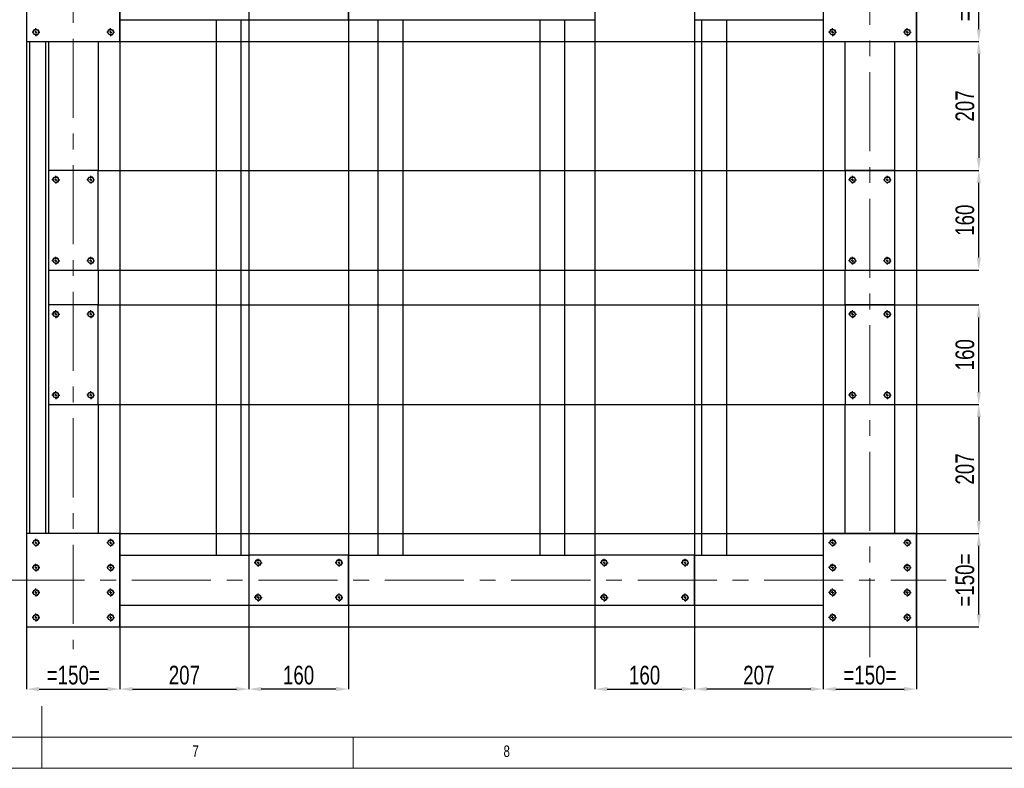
# Model space of a CAD drawing. Header units: millimetres. Extents: x 5 to 589, y 5 to 415.
# Tile 6 of 15: x 293 to 452, y 5 to 125. Entities that reach past the tile are written whole.
import ezdxf

# ---------------------------------------------------------------- set-up
doc = ezdxf.new("R2010")
doc.units = ezdxf.units.MM
doc.header["$PDSIZE"] = -1
doc.linetypes.add('CENTERX2', pattern=[20.32, 12.7, -2.54, 2.54, -2.54])
for name, color, linetype in [('COTES', 1, 'Continuous'), ('NOTES', 6, 'Continuous'), ('TRAIT-FINS', 9, 'Continuous'), ('TRAIT-MIXTES', 3, 'CENTERX2')]:
    doc.layers.add(name, color=color, linetype=linetype)
doc.layers.add('TRAIT-FORT', color=4, linetype='Continuous', lineweight=25)
doc.styles.add('SLDTEXTSTYLE0', font='TXT', dxfattribs={"width": 0.75})
doc.dimstyles.new('SLDDIMSTYLE0', dxfattribs={"dimtxt": 3, "dimasz": 2, "dimexe": 0, "dimexo": 0.0625, "dimgap": 0.75, "dimtad": 1, "dimlfac": 10, "dimrnd": 1e-09, "dimzin": 12, "dimdsep": 46, "dimtxsty": 'SLDTEXTSTYLE0', "dimsah": 1, "dimcen": 0.09, "dimadec": 0, "dimazin": 3, "dimtfac": 1, "dimtofl": 0, "dimtmove": 0, "dimatfit": 3, "dimfxl": 1, "dimfrac": 2, "dimtolj": 1, "dimtzin": 12, "dimarcsym": 0})

# ---------------------------------------------------------------- blocks, each defined once
blk = doc.blocks.new('_D_46')
at = {"layer": 'COTES', "color": 0, "lineweight": -2, "transparency": 16777216}
for p, q in [((309.6, 136.72), (447.54, 136.72)), ((447.54, 123.72), (447.54, 134.72)), ((309.6, 121.72), (447.54, 121.72))]:
    blk.add_line(p, q, dxfattribs=at)
at = {"layer": 'COTES', "color": 0, "transparency": 16777216}
for points in [[(447.2, 134.72), (447.87, 134.72), (447.54, 136.72)], [(447.2, 123.72), (447.87, 123.72), (447.54, 121.72)]]:
    blk.add_solid(points, dxfattribs=at)
at = {"layer": 'Defpoints', "color": 0, "transparency": 16777216}
for p in [(309.54, 136.72), (447.54, 136.72), (309.54, 121.72)]:
    blk.add_point(p, dxfattribs=at)
at = {"layer": 'COTES', "color": 0, "transparency": 16777216, "insert": (443.79, 129.22), "char_height": 3, "attachment_point": 2, "rotation": 90, "style": 'SLDTEXTSTYLE0'}
blk.add_mtext('\\A1;=150=', dxfattribs=at)
blk = doc.blocks.new('_D_47')
at = {"layer": 'COTES', "color": 0, "lineweight": -2, "transparency": 16777216}
for p, q in [((306.1, 101.02), (447.54, 101.02)), ((447.54, 87.02), (447.54, 99.02)), ((306.1, 85.02), (447.54, 85.02))]:
    blk.add_line(p, q, dxfattribs=at)
at = {"layer": 'COTES', "color": 0, "transparency": 16777216}
for points in [[(447.2, 99.02), (447.87, 99.02), (447.54, 101.02)], [(447.2, 87.02), (447.87, 87.02), (447.54, 85.02)]]:
    blk.add_solid(points, dxfattribs=at)
at = {"layer": 'Defpoints', "color": 0, "transparency": 16777216}
for p in [(306.04, 101.02), (447.54, 101.02), (306.04, 85.02)]:
    blk.add_point(p, dxfattribs=at)
at = {"layer": 'COTES', "color": 0, "transparency": 16777216, "insert": (443.79, 93.02), "char_height": 3, "attachment_point": 2, "rotation": 90, "style": 'SLDTEXTSTYLE0'}
blk.add_mtext('\\A1;160', dxfattribs=at)
blk = doc.blocks.new('_D_48')
at = {"layer": 'COTES', "color": 0, "lineweight": -2, "transparency": 16777216}
for p, q in [((306.1, 79.42), (447.54, 79.42)), ((447.54, 65.42), (447.54, 77.42)), ((306.1, 63.42), (447.54, 63.42))]:
    blk.add_line(p, q, dxfattribs=at)
at = {"layer": 'COTES', "color": 0, "transparency": 16777216}
for points in [[(447.2, 77.42), (447.87, 77.42), (447.54, 79.42)], [(447.2, 65.42), (447.87, 65.42), (447.54, 63.42)]]:
    blk.add_solid(points, dxfattribs=at)
at = {"layer": 'Defpoints', "color": 0, "transparency": 16777216}
for p in [(306.04, 79.42), (447.54, 79.42), (306.04, 63.42)]:
    blk.add_point(p, dxfattribs=at)
at = {"layer": 'COTES', "color": 0, "transparency": 16777216, "insert": (443.79, 71.42), "char_height": 3, "attachment_point": 2, "rotation": 90, "style": 'SLDTEXTSTYLE0'}
blk.add_mtext('\\A1;160', dxfattribs=at)
blk = doc.blocks.new('_D_49')
at = {"layer": 'COTES', "color": 0, "lineweight": -2, "transparency": 16777216}
for p, q in [((309.6, 42.72), (447.54, 42.72)), ((447.54, 29.72), (447.54, 40.72)), ((309.6, 27.72), (447.54, 27.72))]:
    blk.add_line(p, q, dxfattribs=at)
at = {"layer": 'COTES', "color": 0, "transparency": 16777216}
for points in [[(447.2, 40.72), (447.87, 40.72), (447.54, 42.72)], [(447.2, 29.72), (447.87, 29.72), (447.54, 27.72)]]:
    blk.add_solid(points, dxfattribs=at)
at = {"layer": 'Defpoints', "color": 0, "transparency": 16777216}
for p in [(309.54, 42.72), (447.54, 42.72), (309.54, 27.72)]:
    blk.add_point(p, dxfattribs=at)
at = {"layer": 'COTES', "color": 0, "transparency": 16777216, "insert": (443.79, 35.22), "char_height": 3, "attachment_point": 2, "rotation": 90, "style": 'SLDTEXTSTYLE0'}
blk.add_mtext('\\A1;=150=', dxfattribs=at)
blk = doc.blocks.new('_D_50')
at = {"layer": 'COTES', "color": 0, "lineweight": -2, "transparency": 16777216}
for p, q in [((434.1, 63.42), (447.54, 63.42)), ((447.54, 61.42), (447.54, 44.72)), ((437.6, 42.72), (447.54, 42.72))]:
    blk.add_line(p, q, dxfattribs=at)
at = {"layer": 'COTES', "color": 0, "transparency": 16777216}
for points in [[(447.2, 61.42), (447.87, 61.42), (447.54, 63.42)], [(447.2, 44.72), (447.87, 44.72), (447.54, 42.72)]]:
    blk.add_solid(points, dxfattribs=at)
at = {"layer": 'Defpoints', "color": 0, "transparency": 16777216}
for p in [(434.04, 63.42), (437.54, 42.72), (447.54, 42.72)]:
    blk.add_point(p, dxfattribs=at)
at = {"layer": 'COTES', "color": 0, "transparency": 16777216, "insert": (443.79, 53.07), "char_height": 3, "attachment_point": 2, "rotation": 90, "style": 'SLDTEXTSTYLE0'}
blk.add_mtext('\\A1;207', dxfattribs=at)
blk = doc.blocks.new('_D_51')
at = {"layer": 'COTES', "color": 0, "lineweight": -2, "transparency": 16777216}
for p, q in [((437.6, 121.72), (447.54, 121.72)), ((447.54, 119.72), (447.54, 103.02)), ((434.1, 101.02), (447.54, 101.02))]:
    blk.add_line(p, q, dxfattribs=at)
at = {"layer": 'COTES', "color": 0, "transparency": 16777216}
for points in [[(447.2, 119.72), (447.87, 119.72), (447.54, 121.72)], [(447.2, 103.02), (447.87, 103.02), (447.54, 101.02)]]:
    blk.add_solid(points, dxfattribs=at)
at = {"layer": 'Defpoints', "color": 0, "transparency": 16777216}
for p in [(437.54, 121.72), (434.04, 101.02), (447.54, 101.02)]:
    blk.add_point(p, dxfattribs=at)
at = {"layer": 'COTES', "color": 0, "transparency": 16777216, "insert": (443.79, 111.37), "char_height": 3, "attachment_point": 2, "rotation": 90, "style": 'SLDTEXTSTYLE0'}
blk.add_mtext('\\A1;207', dxfattribs=at)
blk = doc.blocks.new('_D_52')
at = {"layer": 'COTES', "color": 0, "lineweight": -2, "transparency": 16777216}
for p, q in [((330.24, 237.16), (330.24, 17.72)), ((346.24, 237.16), (346.24, 17.72)), ((344.24, 17.72), (332.24, 17.72))]:
    blk.add_line(p, q, dxfattribs=at)
at = {"layer": 'COTES', "color": 0, "transparency": 16777216}
for points in [[(332.24, 18.06), (332.24, 17.39), (330.24, 17.72)], [(344.24, 18.06), (344.24, 17.39), (346.24, 17.72)]]:
    blk.add_solid(points, dxfattribs=at)
at = {"layer": 'Defpoints', "color": 0, "transparency": 16777216}
for p in [(330.24, 237.22), (346.24, 237.22), (330.24, 17.72)]:
    blk.add_point(p, dxfattribs=at)
at = {"layer": 'COTES', "color": 0, "transparency": 16777216, "insert": (338.24, 21.47), "char_height": 3, "attachment_point": 2, "style": 'SLDTEXTSTYLE0'}
blk.add_mtext('\\A1;160', dxfattribs=at)
blk = doc.blocks.new('_D_53')
at = {"layer": 'COTES', "color": 0, "lineweight": -2, "transparency": 16777216}
for p, q in [((385.84, 229.16), (385.84, 17.72)), ((401.84, 229.16), (401.84, 17.72)), ((387.84, 17.72), (399.84, 17.72))]:
    blk.add_line(p, q, dxfattribs=at)
at = {"layer": 'COTES', "color": 0, "transparency": 16777216}
for points in [[(387.84, 18.06), (387.84, 17.39), (385.84, 17.72)], [(399.84, 18.06), (399.84, 17.39), (401.84, 17.72)]]:
    blk.add_solid(points, dxfattribs=at)
at = {"layer": 'Defpoints', "color": 0, "transparency": 16777216}
for p in [(385.84, 229.22), (401.84, 229.22), (401.84, 17.72)]:
    blk.add_point(p, dxfattribs=at)
at = {"layer": 'COTES', "color": 0, "transparency": 16777216, "insert": (393.84, 21.47), "char_height": 3, "attachment_point": 2, "style": 'SLDTEXTSTYLE0'}
blk.add_mtext('\\A1;160', dxfattribs=at)
blk = doc.blocks.new('_D_54')
at = {"layer": 'COTES', "color": 0, "lineweight": -2, "transparency": 16777216}
for p, q in [((294.54, 225.66), (294.54, 17.72)), ((309.54, 225.66), (309.54, 17.72)), ((296.54, 17.72), (307.54, 17.72))]:
    blk.add_line(p, q, dxfattribs=at)
at = {"layer": 'COTES', "color": 0, "transparency": 16777216}
for points in [[(296.54, 18.06), (296.54, 17.39), (294.54, 17.72)], [(307.54, 18.06), (307.54, 17.39), (309.54, 17.72)]]:
    blk.add_solid(points, dxfattribs=at)
at = {"layer": 'Defpoints', "color": 0, "transparency": 16777216}
for p in [(294.54, 225.72), (309.54, 225.72), (309.54, 17.72)]:
    blk.add_point(p, dxfattribs=at)
at = {"layer": 'COTES', "color": 0, "transparency": 16777216, "insert": (302.04, 21.47), "char_height": 3, "attachment_point": 2, "style": 'SLDTEXTSTYLE0'}
blk.add_mtext('\\A1;=150=', dxfattribs=at)
blk = doc.blocks.new('_D_55')
at = {"layer": 'COTES', "color": 0, "lineweight": -2, "transparency": 16777216}
for p, q in [((422.54, 225.66), (422.54, 17.72)), ((437.54, 225.66), (437.54, 17.72)), ((424.54, 17.72), (435.54, 17.72))]:
    blk.add_line(p, q, dxfattribs=at)
at = {"layer": 'COTES', "color": 0, "transparency": 16777216}
for points in [[(424.54, 18.06), (424.54, 17.39), (422.54, 17.72)], [(435.54, 18.06), (435.54, 17.39), (437.54, 17.72)]]:
    blk.add_solid(points, dxfattribs=at)
at = {"layer": 'Defpoints', "color": 0, "transparency": 16777216}
for p in [(422.54, 225.72), (437.54, 225.72), (437.54, 17.72)]:
    blk.add_point(p, dxfattribs=at)
at = {"layer": 'COTES', "color": 0, "transparency": 16777216, "insert": (430.04, 21.47), "char_height": 3, "attachment_point": 2, "style": 'SLDTEXTSTYLE0'}
blk.add_mtext('\\A1;=150=', dxfattribs=at)
blk = doc.blocks.new('_D_56')
at = {"layer": 'COTES', "color": 0, "lineweight": -2, "transparency": 16777216}
for p, q in [((330.24, 31.16), (330.24, 17.72)), ((309.54, 27.66), (309.54, 17.72)), ((311.54, 17.72), (328.24, 17.72))]:
    blk.add_line(p, q, dxfattribs=at)
at = {"layer": 'COTES', "color": 0, "transparency": 16777216}
for points in [[(311.54, 18.06), (311.54, 17.39), (309.54, 17.72)], [(328.24, 18.06), (328.24, 17.39), (330.24, 17.72)]]:
    blk.add_solid(points, dxfattribs=at)
at = {"layer": 'Defpoints', "color": 0, "transparency": 16777216}
for p in [(330.24, 31.22), (309.54, 27.72), (330.24, 17.72)]:
    blk.add_point(p, dxfattribs=at)
at = {"layer": 'COTES', "color": 0, "transparency": 16777216, "insert": (319.89, 21.47), "char_height": 3, "attachment_point": 2, "style": 'SLDTEXTSTYLE0'}
blk.add_mtext('\\A1;207', dxfattribs=at)
blk = doc.blocks.new('_D_57')
at = {"layer": 'COTES', "color": 0, "lineweight": -2, "transparency": 16777216}
for p, q in [((401.84, 31.16), (401.84, 17.72)), ((422.54, 27.66), (422.54, 17.72)), ((420.54, 17.72), (403.84, 17.72))]:
    blk.add_line(p, q, dxfattribs=at)
at = {"layer": 'COTES', "color": 0, "transparency": 16777216}
for points in [[(403.84, 18.06), (403.84, 17.39), (401.84, 17.72)], [(420.54, 18.06), (420.54, 17.39), (422.54, 17.72)]]:
    blk.add_solid(points, dxfattribs=at)
at = {"layer": 'Defpoints', "color": 0, "transparency": 16777216}
for p in [(401.84, 31.22), (422.54, 27.72), (401.84, 17.72)]:
    blk.add_point(p, dxfattribs=at)
at = {"layer": 'COTES', "color": 0, "transparency": 16777216, "insert": (412.19, 21.47), "char_height": 3, "attachment_point": 2, "style": 'SLDTEXTSTYLE0'}
blk.add_mtext('\\A1;207', dxfattribs=at)
blk = doc.blocks.new('SW_CENTERMARKSYMBOL_39')
at = {"layer": 'TRAIT-MIXTES', "color": 0}
for p, q in [((-0.4, 0), (-0.625, 0)), ((0, 0), (-0.2, 0)), ((0, 0.4), (0, 0.625)), ((0, 0), (0, 0.2)), ((0, 0), (0, -0.2)), ((0, 0), (0.2, 0)), ((0.4, 0), (0.625, 0)), ((0, -0.4), (0, -0.625))]:
    blk.add_line(p, q, dxfattribs=at)
blk = doc.blocks.new('SW_CENTERMARKSYMBOL_40')
at = {"layer": 'TRAIT-MIXTES', "color": 0}
for p, q in [((-0.4, 0), (-0.625, 0)), ((0, 0), (-0.2, 0)), ((0, 0.4), (0, 0.625)), ((0, 0), (0, 0.2)), ((0, 0), (0, -0.2)), ((0, 0), (0.2, 0)), ((0.4, 0), (0.625, 0)), ((0, -0.4), (0, -0.625))]:
    blk.add_line(p, q, dxfattribs=at)
blk = doc.blocks.new('SW_CENTERMARKSYMBOL_44')
at = {"layer": 'TRAIT-MIXTES', "color": 0}
for p, q in [((-0.4, 0), (-0.625, 0)), ((0, 0), (-0.2, 0)), ((0, 0.4), (0, 0.625)), ((0, 0), (0, 0.2)), ((0, 0), (0, -0.2)), ((0, 0), (0.2, 0)), ((0.4, 0), (0.625, 0)), ((0, -0.4), (0, -0.625))]:
    blk.add_line(p, q, dxfattribs=at)
blk = doc.blocks.new('SW_CENTERMARKSYMBOL_45')
at = {"layer": 'TRAIT-MIXTES', "color": 0}
for p, q in [((-0.4, 0), (-0.625, 0)), ((0, 0), (-0.2, 0)), ((0, 0.4), (0, 0.625)), ((0, 0), (0, 0.2)), ((0, 0), (0, -0.2)), ((0, 0), (0.2, 0)), ((0.4, 0), (0.625, 0)), ((0, -0.4), (0, -0.625))]:
    blk.add_line(p, q, dxfattribs=at)
blk = doc.blocks.new('SW_CENTERMARKSYMBOL_46')
at = {"layer": 'TRAIT-MIXTES', "color": 0}
for p, q in [((-0.4, 0), (-0.625, 0)), ((0, 0), (-0.2, 0)), ((0, 0.4), (0, 0.625)), ((0, 0), (0, 0.2)), ((0, 0), (0, -0.2)), ((0, 0), (0.2, 0)), ((0.4, 0), (0.625, 0)), ((0, -0.4), (0, -0.625))]:
    blk.add_line(p, q, dxfattribs=at)
blk = doc.blocks.new('SW_CENTERMARKSYMBOL_47')
at = {"layer": 'TRAIT-MIXTES', "color": 0}
for p, q in [((-0.4, 0), (-0.625, 0)), ((0, 0), (-0.2, 0)), ((0, 0.4), (0, 0.625)), ((0, 0), (0, 0.2)), ((0, 0), (0, -0.2)), ((0, 0), (0.2, 0)), ((0.4, 0), (0.625, 0)), ((0, -0.4), (0, -0.625))]:
    blk.add_line(p, q, dxfattribs=at)
blk = doc.blocks.new('SW_CENTERMARKSYMBOL_51')
at = {"layer": 'TRAIT-MIXTES', "color": 0}
for p, q in [((-0.4, 0), (-0.625, 0)), ((0, 0), (-0.2, 0)), ((0, 0.4), (0, 0.625)), ((0, 0), (0, 0.2)), ((0, 0), (0, -0.2)), ((0, 0), (0.2, 0)), ((0.4, 0), (0.625, 0)), ((0, -0.4), (0, -0.625))]:
    blk.add_line(p, q, dxfattribs=at)
blk = doc.blocks.new('SW_CENTERMARKSYMBOL_52')
at = {"layer": 'TRAIT-MIXTES', "color": 0}
for p, q in [((-0.4, 0), (-0.625, 0)), ((0, 0), (-0.2, 0)), ((0, 0.4), (0, 0.625)), ((0, 0), (0, 0.2)), ((0, 0), (0, -0.2)), ((0, 0), (0.2, 0)), ((0.4, 0), (0.625, 0)), ((0, -0.4), (0, -0.625))]:
    blk.add_line(p, q, dxfattribs=at)
blk = doc.blocks.new('SW_CENTERMARKSYMBOL_68')
at = {"layer": 'TRAIT-MIXTES', "color": 0}
for p, q in [((-0.4, 0), (-0.625, 0)), ((0, 0), (-0.2, 0)), ((0, 0.4), (0, 0.625)), ((0, 0), (0, 0.2)), ((0, 0), (0, -0.2)), ((0, 0), (0.2, 0)), ((0.4, 0), (0.625, 0)), ((0, -0.4), (0, -0.625))]:
    blk.add_line(p, q, dxfattribs=at)
blk = doc.blocks.new('SW_CENTERMARKSYMBOL_69')
at = {"layer": 'TRAIT-MIXTES', "color": 0}
for p, q in [((-0.4, 0), (-0.625, 0)), ((0, 0), (-0.2, 0)), ((0, 0.4), (0, 0.625)), ((0, 0), (0, 0.2)), ((0, 0), (0, -0.2)), ((0, 0), (0.2, 0)), ((0.4, 0), (0.625, 0)), ((0, -0.4), (0, -0.625))]:
    blk.add_line(p, q, dxfattribs=at)
blk = doc.blocks.new('SW_CENTERMARKSYMBOL_70')
at = {"layer": 'TRAIT-MIXTES', "color": 0}
for p, q in [((-0.4, 0), (-0.625, 0)), ((0, 0), (-0.2, 0)), ((0, 0.4), (0, 0.625)), ((0, 0), (0, 0.2)), ((0, 0), (0, -0.2)), ((0, 0), (0.2, 0)), ((0.4, 0), (0.625, 0)), ((0, -0.4), (0, -0.625))]:
    blk.add_line(p, q, dxfattribs=at)
blk = doc.blocks.new('SW_CENTERMARKSYMBOL_71')
at = {"layer": 'TRAIT-MIXTES', "color": 0}
for p, q in [((-0.4, 0), (-0.625, 0)), ((0, 0), (-0.2, 0)), ((0, 0.4), (0, 0.625)), ((0, 0), (0, 0.2)), ((0, 0), (0, -0.2)), ((0, 0), (0.2, 0)), ((0.4, 0), (0.625, 0)), ((0, -0.4), (0, -0.625))]:
    blk.add_line(p, q, dxfattribs=at)
blk = doc.blocks.new('SW_CENTERMARKSYMBOL_72')
at = {"layer": 'TRAIT-MIXTES', "color": 0}
for p, q in [((-0.4, 0), (-0.625, 0)), ((0, 0), (-0.2, 0)), ((0, 0.4), (0, 0.625)), ((0, 0), (0, 0.2)), ((0, 0), (0, -0.2)), ((0, 0), (0.2, 0)), ((0.4, 0), (0.625, 0)), ((0, -0.4), (0, -0.625))]:
    blk.add_line(p, q, dxfattribs=at)
blk = doc.blocks.new('SW_CENTERMARKSYMBOL_73')
at = {"layer": 'TRAIT-MIXTES', "color": 0}
for p, q in [((-0.4, 0), (-0.625, 0)), ((0, 0), (-0.2, 0)), ((0, 0.4), (0, 0.625)), ((0, 0), (0, 0.2)), ((0, 0), (0, -0.2)), ((0, 0), (0.2, 0)), ((0.4, 0), (0.625, 0)), ((0, -0.4), (0, -0.625))]:
    blk.add_line(p, q, dxfattribs=at)
blk = doc.blocks.new('SW_CENTERMARKSYMBOL_74')
at = {"layer": 'TRAIT-MIXTES', "color": 0}
for p, q in [((-0.4, 0), (-0.625, 0)), ((0, 0), (-0.2, 0)), ((0, 0.4), (0, 0.625)), ((0, 0), (0, 0.2)), ((0, 0), (0, -0.2)), ((0, 0), (0.2, 0)), ((0.4, 0), (0.625, 0)), ((0, -0.4), (0, -0.625))]:
    blk.add_line(p, q, dxfattribs=at)
blk = doc.blocks.new('SW_CENTERMARKSYMBOL_75')
at = {"layer": 'TRAIT-MIXTES', "color": 0}
for p, q in [((-0.4, 0), (-0.625, 0)), ((0, 0), (-0.2, 0)), ((0, 0.4), (0, 0.625)), ((0, 0), (0, 0.2)), ((0, 0), (0, -0.2)), ((0, 0), (0.2, 0)), ((0.4, 0), (0.625, 0)), ((0, -0.4), (0, -0.625))]:
    blk.add_line(p, q, dxfattribs=at)
blk = doc.blocks.new('SW_CENTERMARKSYMBOL_76')
at = {"layer": 'TRAIT-MIXTES', "color": 0}
for p, q in [((-0.4, 0), (-0.625, 0)), ((0, 0), (-0.2, 0)), ((0, 0.4), (0, 0.625)), ((0, 0), (0, 0.2)), ((0, 0), (0, -0.2)), ((0, 0), (0.2, 0)), ((0.4, 0), (0.625, 0)), ((0, -0.4), (0, -0.625))]:
    blk.add_line(p, q, dxfattribs=at)
blk = doc.blocks.new('SW_CENTERMARKSYMBOL_77')
at = {"layer": 'TRAIT-MIXTES', "color": 0}
for p, q in [((-0.4, 0), (-0.625, 0)), ((0, 0), (-0.2, 0)), ((0, 0.4), (0, 0.625)), ((0, 0), (0, 0.2)), ((0, 0), (0, -0.2)), ((0, 0), (0.2, 0)), ((0.4, 0), (0.625, 0)), ((0, -0.4), (0, -0.625))]:
    blk.add_line(p, q, dxfattribs=at)
blk = doc.blocks.new('SW_CENTERMARKSYMBOL_78')
at = {"layer": 'TRAIT-MIXTES', "color": 0}
for p, q in [((-0.4, 0), (-0.625, 0)), ((0, 0), (-0.2, 0)), ((0, 0.4), (0, 0.625)), ((0, 0), (0, 0.2)), ((0, 0), (0, -0.2)), ((0, 0), (0.2, 0)), ((0.4, 0), (0.625, 0)), ((0, -0.4), (0, -0.625))]:
    blk.add_line(p, q, dxfattribs=at)
blk = doc.blocks.new('SW_CENTERMARKSYMBOL_79')
at = {"layer": 'TRAIT-MIXTES', "color": 0}
for p, q in [((-0.4, 0), (-0.625, 0)), ((0, 0), (-0.2, 0)), ((0, 0.4), (0, 0.625)), ((0, 0), (0, 0.2)), ((0, 0), (0, -0.2)), ((0, 0), (0.2, 0)), ((0.4, 0), (0.625, 0)), ((0, -0.4), (0, -0.625))]:
    blk.add_line(p, q, dxfattribs=at)
blk = doc.blocks.new('SW_CENTERMARKSYMBOL_96')
at = {"layer": 'TRAIT-MIXTES', "color": 0}
for p, q in [((-0.4, 0), (-0.625, 0)), ((0, 0), (-0.2, 0)), ((0, 0.4), (0, 0.625)), ((0, 0), (0, 0.2)), ((0, 0), (0, -0.2)), ((0, 0), (0.2, 0)), ((0.4, 0), (0.625, 0)), ((0, -0.4), (0, -0.625))]:
    blk.add_line(p, q, dxfattribs=at)
blk = doc.blocks.new('SW_CENTERMARKSYMBOL_97')
at = {"layer": 'TRAIT-MIXTES', "color": 0}
for p, q in [((-0.4, 0), (-0.625, 0)), ((0, 0), (-0.2, 0)), ((0, 0.4), (0, 0.625)), ((0, 0), (0, 0.2)), ((0, 0), (0, -0.2)), ((0, 0), (0.2, 0)), ((0.4, 0), (0.625, 0)), ((0, -0.4), (0, -0.625))]:
    blk.add_line(p, q, dxfattribs=at)
blk = doc.blocks.new('SW_CENTERMARKSYMBOL_98')
at = {"layer": 'TRAIT-MIXTES', "color": 0}
for p, q in [((-0.4, 0), (-0.625, 0)), ((0, 0), (-0.2, 0)), ((0, 0.4), (0, 0.625)), ((0, 0), (0, 0.2)), ((0, 0), (0, -0.2)), ((0, 0), (0.2, 0)), ((0.4, 0), (0.625, 0)), ((0, -0.4), (0, -0.625))]:
    blk.add_line(p, q, dxfattribs=at)
blk = doc.blocks.new('SW_CENTERMARKSYMBOL_99')
at = {"layer": 'TRAIT-MIXTES', "color": 0}
for p, q in [((-0.4, 0), (-0.625, 0)), ((0, 0), (-0.2, 0)), ((0, 0.4), (0, 0.625)), ((0, 0), (0, 0.2)), ((0, 0), (0, -0.2)), ((0, 0), (0.2, 0)), ((0.4, 0), (0.625, 0)), ((0, -0.4), (0, -0.625))]:
    blk.add_line(p, q, dxfattribs=at)
blk = doc.blocks.new('SW_CENTERMARKSYMBOL_100')
at = {"layer": 'TRAIT-MIXTES', "color": 0}
for p, q in [((-0.4, 0), (-0.625, 0)), ((0, 0), (-0.2, 0)), ((0, 0.4), (0, 0.625)), ((0, 0), (0, 0.2)), ((0, 0), (0, -0.2)), ((0, 0), (0.2, 0)), ((0.4, 0), (0.625, 0)), ((0, -0.4), (0, -0.625))]:
    blk.add_line(p, q, dxfattribs=at)
blk = doc.blocks.new('SW_CENTERMARKSYMBOL_101')
at = {"layer": 'TRAIT-MIXTES', "color": 0}
for p, q in [((-0.4, 0), (-0.625, 0)), ((0, 0), (-0.2, 0)), ((0, 0.4), (0, 0.625)), ((0, 0), (0, 0.2)), ((0, 0), (0, -0.2)), ((0, 0), (0.2, 0)), ((0.4, 0), (0.625, 0)), ((0, -0.4), (0, -0.625))]:
    blk.add_line(p, q, dxfattribs=at)
blk = doc.blocks.new('SW_CENTERMARKSYMBOL_102')
at = {"layer": 'TRAIT-MIXTES', "color": 0}
for p, q in [((-0.4, 0), (-0.625, 0)), ((0, 0), (-0.2, 0)), ((0, 0.4), (0, 0.625)), ((0, 0), (0, 0.2)), ((0, 0), (0, -0.2)), ((0, 0), (0.2, 0)), ((0.4, 0), (0.625, 0)), ((0, -0.4), (0, -0.625))]:
    blk.add_line(p, q, dxfattribs=at)
blk = doc.blocks.new('SW_CENTERMARKSYMBOL_103')
at = {"layer": 'TRAIT-MIXTES', "color": 0}
for p, q in [((-0.4, 0), (-0.625, 0)), ((0, 0), (-0.2, 0)), ((0, 0.4), (0, 0.625)), ((0, 0), (0, 0.2)), ((0, 0), (0, -0.2)), ((0, 0), (0.2, 0)), ((0.4, 0), (0.625, 0)), ((0, -0.4), (0, -0.625))]:
    blk.add_line(p, q, dxfattribs=at)
blk = doc.blocks.new('SW_CENTERMARKSYMBOL_104')
at = {"layer": 'TRAIT-MIXTES', "color": 0}
for p, q in [((-0.4, 0), (-0.625, 0)), ((0, 0), (-0.2, 0)), ((0, 0.4), (0, 0.625)), ((0, 0), (0, 0.2)), ((0, 0), (0, -0.2)), ((0, 0), (0.2, 0)), ((0.4, 0), (0.625, 0)), ((0, -0.4), (0, -0.625))]:
    blk.add_line(p, q, dxfattribs=at)
blk = doc.blocks.new('SW_CENTERMARKSYMBOL_105')
at = {"layer": 'TRAIT-MIXTES', "color": 0}
for p, q in [((-0.4, 0), (-0.625, 0)), ((0, 0), (-0.2, 0)), ((0, 0.4), (0, 0.625)), ((0, 0), (0, 0.2)), ((0, 0), (0, -0.2)), ((0, 0), (0.2, 0)), ((0.4, 0), (0.625, 0)), ((0, -0.4), (0, -0.625))]:
    blk.add_line(p, q, dxfattribs=at)
blk = doc.blocks.new('SW_CENTERMARKSYMBOL_106')
at = {"layer": 'TRAIT-MIXTES', "color": 0}
for p, q in [((-0.4, 0), (-0.625, 0)), ((0, 0), (-0.2, 0)), ((0, 0.4), (0, 0.625)), ((0, 0), (0, 0.2)), ((0, 0), (0, -0.2)), ((0, 0), (0.2, 0)), ((0.4, 0), (0.625, 0)), ((0, -0.4), (0, -0.625))]:
    blk.add_line(p, q, dxfattribs=at)
blk = doc.blocks.new('SW_CENTERMARKSYMBOL_107')
at = {"layer": 'TRAIT-MIXTES', "color": 0}
for p, q in [((-0.4, 0), (-0.625, 0)), ((0, 0), (-0.2, 0)), ((0, 0.4), (0, 0.625)), ((0, 0), (0, 0.2)), ((0, 0), (0, -0.2)), ((0, 0), (0.2, 0)), ((0.4, 0), (0.625, 0)), ((0, -0.4), (0, -0.625))]:
    blk.add_line(p, q, dxfattribs=at)
blk = doc.blocks.new('SW_CENTERMARKSYMBOL_108')
at = {"layer": 'TRAIT-MIXTES', "color": 0}
for p, q in [((-0.4, 0), (-0.625, 0)), ((0, 0), (-0.2, 0)), ((0, 0.4), (0, 0.625)), ((0, 0), (0, 0.2)), ((0, 0), (0, -0.2)), ((0, 0), (0.2, 0)), ((0.4, 0), (0.625, 0)), ((0, -0.4), (0, -0.625))]:
    blk.add_line(p, q, dxfattribs=at)
blk = doc.blocks.new('SW_CENTERMARKSYMBOL_109')
at = {"layer": 'TRAIT-MIXTES', "color": 0}
for p, q in [((-0.4, 0), (-0.625, 0)), ((0, 0), (-0.2, 0)), ((0, 0.4), (0, 0.625)), ((0, 0), (0, 0.2)), ((0, 0), (0, -0.2)), ((0, 0), (0.2, 0)), ((0.4, 0), (0.625, 0)), ((0, -0.4), (0, -0.625))]:
    blk.add_line(p, q, dxfattribs=at)
blk = doc.blocks.new('SW_CENTERMARKSYMBOL_110')
at = {"layer": 'TRAIT-MIXTES', "color": 0}
for p, q in [((-0.4, 0), (-0.625, 0)), ((0, 0), (-0.2, 0)), ((0, 0.4), (0, 0.625)), ((0, 0), (0, 0.2)), ((0, 0), (0, -0.2)), ((0, 0), (0.2, 0)), ((0.4, 0), (0.625, 0)), ((0, -0.4), (0, -0.625))]:
    blk.add_line(p, q, dxfattribs=at)
blk = doc.blocks.new('SW_CENTERMARKSYMBOL_111')
at = {"layer": 'TRAIT-MIXTES', "color": 0}
for p, q in [((-0.4, 0), (-0.625, 0)), ((0, 0), (-0.2, 0)), ((0, 0.4), (0, 0.625)), ((0, 0), (0, 0.2)), ((0, 0), (0, -0.2)), ((0, 0), (0.2, 0)), ((0.4, 0), (0.625, 0)), ((0, -0.4), (0, -0.625))]:
    blk.add_line(p, q, dxfattribs=at)
blk = doc.blocks.new('SW_CENTERMARKSYMBOL_112')
at = {"layer": 'TRAIT-MIXTES', "color": 0}
for p, q in [((-0.4, 0), (-0.625, 0)), ((0, 0), (-0.2, 0)), ((0, 0.4), (0, 0.625)), ((0, 0), (0, 0.2)), ((0, 0), (0, -0.2)), ((0, 0), (0.2, 0)), ((0.4, 0), (0.625, 0)), ((0, -0.4), (0, -0.625))]:
    blk.add_line(p, q, dxfattribs=at)
blk = doc.blocks.new('SW_CENTERMARKSYMBOL_113')
at = {"layer": 'TRAIT-MIXTES', "color": 0}
for p, q in [((-0.4, 0), (-0.625, 0)), ((0, 0), (-0.2, 0)), ((0, 0.4), (0, 0.625)), ((0, 0), (0, 0.2)), ((0, 0), (0, -0.2)), ((0, 0), (0.2, 0)), ((0.4, 0), (0.625, 0)), ((0, -0.4), (0, -0.625))]:
    blk.add_line(p, q, dxfattribs=at)
blk = doc.blocks.new('SW_CENTERMARKSYMBOL_114')
at = {"layer": 'TRAIT-MIXTES', "color": 0}
for p, q in [((-0.4, 0), (-0.625, 0)), ((0, 0), (-0.2, 0)), ((0, 0.4), (0, 0.625)), ((0, 0), (0, 0.2)), ((0, 0), (0, -0.2)), ((0, 0), (0.2, 0)), ((0.4, 0), (0.625, 0)), ((0, -0.4), (0, -0.625))]:
    blk.add_line(p, q, dxfattribs=at)
blk = doc.blocks.new('SW_CENTERMARKSYMBOL_115')
at = {"layer": 'TRAIT-MIXTES', "color": 0}
for p, q in [((-0.4, 0), (-0.625, 0)), ((0, 0), (-0.2, 0)), ((0, 0.4), (0, 0.625)), ((0, 0), (0, 0.2)), ((0, 0), (0, -0.2)), ((0, 0), (0.2, 0)), ((0.4, 0), (0.625, 0)), ((0, -0.4), (0, -0.625))]:
    blk.add_line(p, q, dxfattribs=at)
blk = doc.blocks.new('SW_CENTERMARKSYMBOL_116')
at = {"layer": 'TRAIT-MIXTES', "color": 0}
for p, q in [((-0.4, 0), (-0.625, 0)), ((0, 0), (-0.2, 0)), ((0, 0.4), (0, 0.625)), ((0, 0), (0, 0.2)), ((0, 0), (0, -0.2)), ((0, 0), (0.2, 0)), ((0.4, 0), (0.625, 0)), ((0, -0.4), (0, -0.625))]:
    blk.add_line(p, q, dxfattribs=at)
blk = doc.blocks.new('SW_CENTERMARKSYMBOL_117')
at = {"layer": 'TRAIT-MIXTES', "color": 0}
for p, q in [((-0.4, 0), (-0.625, 0)), ((0, 0), (-0.2, 0)), ((0, 0.4), (0, 0.625)), ((0, 0), (0, 0.2)), ((0, 0), (0, -0.2)), ((0, 0), (0.2, 0)), ((0.4, 0), (0.625, 0)), ((0, -0.4), (0, -0.625))]:
    blk.add_line(p, q, dxfattribs=at)
blk = doc.blocks.new('SW_CENTERMARKSYMBOL_118')
at = {"layer": 'TRAIT-MIXTES', "color": 0}
for p, q in [((-0.4, 0), (-0.625, 0)), ((0, 0), (-0.2, 0)), ((0, 0.4), (0, 0.625)), ((0, 0), (0, 0.2)), ((0, 0), (0, -0.2)), ((0, 0), (0.2, 0)), ((0.4, 0), (0.625, 0)), ((0, -0.4), (0, -0.625))]:
    blk.add_line(p, q, dxfattribs=at)
blk = doc.blocks.new('SW_CENTERMARKSYMBOL_119')
at = {"layer": 'TRAIT-MIXTES', "color": 0}
for p, q in [((-0.4, 0), (-0.625, 0)), ((0, 0), (-0.2, 0)), ((0, 0.4), (0, 0.625)), ((0, 0), (0, 0.2)), ((0, 0), (0, -0.2)), ((0, 0), (0.2, 0)), ((0.4, 0), (0.625, 0)), ((0, -0.4), (0, -0.625))]:
    blk.add_line(p, q, dxfattribs=at)

msp = doc.modelspace()

# ---------------------------------------------------------------- linework, layer by layer
at = {"lineweight": 18}
for p, q in [((297, 5), (297, 15)), ((10, 10), (584, 10)), ((347, 5), (347, 10)), ((5, 5), (589, 5))]:
    msp.add_line(p, q, dxfattribs=at)
at = {"layer": 'TRAIT-FINS', "lineweight": 18}
for centre in [(296.0374, 123.2238), (308.0374, 123.2238), (424.0374, 123.2238), (436.0374, 123.2238), (299.2374, 99.5238), (304.8374, 99.5238), (427.2374, 99.5238), (432.8374, 99.5238), (299.2374, 86.5238), (304.8374, 86.5238), (427.2374, 86.5238), (432.8374, 86.5238), (299.2374, 77.9238), (304.8374, 77.9238), (427.2374, 77.9238), (432.8374, 77.9238), (299.2374, 64.9238), (304.8374, 64.9238), (427.2374, 64.9238), (432.8374, 64.9238), (296.0374, 41.2238), (308.0374, 41.2238), (424.0374, 41.2238), (436.0374, 41.2238), (331.7374, 38.0238), (344.7374, 38.0238), (387.3374, 38.0238), (400.3374, 38.0238), (296.0374, 37.2238), (308.0374, 37.2238), (424.0374, 37.2238), (436.0374, 37.2238), (296.0374, 33.2238), (308.0374, 33.2238), (424.0374, 33.2238), (436.0374, 33.2238), (331.7374, 32.4238), (344.7374, 32.4238), (387.3374, 32.4238), (400.3374, 32.4238), (296.0374, 29.2238), (308.0374, 29.2238), (424.0374, 29.2238), (436.0374, 29.2238)]:
    msp.add_arc(centre, 0.5, 255, 195, dxfattribs=at)
at = {"layer": 'TRAIT-FORT', "lineweight": 25}
for p, q in [((294.5374, 136.7238), (294.5374, 121.7238)), ((309.5374, 121.7238), (309.5374, 136.7238)), ((422.5374, 136.7238), (422.5374, 121.7238)), ((437.5374, 121.7238), (437.5374, 136.7238)), ((330.2374, 133.2238), (330.2374, 125.2238)), ((346.2374, 125.2238), (346.2374, 133.2238)), ((309.5374, 125.2238), (330.2374, 125.2238)), ((325.0374, 39.2238), (325.0374, 125.2238)), ((329.0374, 39.2238), (329.0374, 125.2238)), ((330.2374, 125.2238), (346.2374, 125.2238)), ((346.2374, 125.2238), (385.8374, 125.2238)), ((351.0374, 39.2238), (351.0374, 125.2238)), ((355.0374, 39.2238), (355.0374, 125.2238)), ((377.0374, 39.2238), (377.0374, 125.2238)), ((381.0374, 39.2238), (381.0374, 125.2238)), ((401.8374, 125.2238), (422.5374, 125.2238)), ((403.0374, 39.2238), (403.0374, 125.2238)), ((407.0374, 39.2238), (407.0374, 125.2238)), ((294.5374, 121.7238), (309.5374, 121.7238)), ((295.0374, 42.7238), (295.0374, 121.7238)), ((297.6374, 42.7238), (297.6374, 121.7238)), ((298.0374, 121.7238), (298.0374, 101.0238)), ((306.0374, 121.7238), (306.0374, 101.0238)), ((422.5374, 121.7238), (437.5374, 121.7238)), ((426.0374, 101.0238), (426.0374, 121.7238)), ((434.0374, 101.0238), (434.0374, 121.7238)), ((306.0374, 101.0238), (298.0374, 101.0238)), ((298.0374, 101.0238), (298.0374, 85.0238)), ((306.0374, 85.0238), (306.0374, 101.0238)), ((434.0374, 101.0238), (426.0374, 101.0238)), ((426.0374, 101.0238), (426.0374, 85.0238)), ((434.0374, 85.0238), (434.0374, 101.0238)), ((298.0374, 85.0238), (298.0374, 79.4238)), ((298.0374, 85.0238), (306.0374, 85.0238)), ((306.0374, 85.0238), (306.0374, 79.4238)), ((426.0374, 79.4238), (426.0374, 85.0238)), ((426.0374, 85.0238), (434.0374, 85.0238)), ((434.0374, 79.4238), (434.0374, 85.0238)), ((306.0374, 79.4238), (298.0374, 79.4238)), ((298.0374, 79.4238), (298.0374, 63.4238)), ((306.0374, 63.4238), (306.0374, 79.4238)), ((434.0374, 79.4238), (426.0374, 79.4238)), ((426.0374, 79.4238), (426.0374, 63.4238)), ((434.0374, 63.4238), (434.0374, 79.4238)), ((298.0374, 63.4238), (298.0374, 42.7238)), ((298.0374, 63.4238), (306.0374, 63.4238)), ((306.0374, 63.4238), (306.0374, 42.7238)), ((426.0374, 42.7238), (426.0374, 63.4238)), ((426.0374, 63.4238), (434.0374, 63.4238)), ((434.0374, 42.7238), (434.0374, 63.4238)), ((309.5374, 42.7238), (294.5374, 42.7238)), ((294.5374, 42.7238), (294.5374, 27.7238)), ((309.5374, 27.7238), (309.5374, 42.7238)), ((437.5374, 42.7238), (422.5374, 42.7238)), ((422.5374, 42.7238), (422.5374, 27.7238)), ((437.5374, 27.7238), (437.5374, 42.7238)), ((309.5374, 39.2238), (330.2374, 39.2238)), ((346.2374, 39.2238), (330.2374, 39.2238)), ((330.2374, 39.2238), (330.2374, 31.2238)), ((346.2374, 39.2238), (385.8374, 39.2238)), ((346.2374, 31.2238), (346.2374, 39.2238)), ((401.8374, 39.2238), (385.8374, 39.2238)), ((385.8374, 39.2238), (385.8374, 31.2238)), ((401.8374, 39.2238), (422.5374, 39.2238)), ((401.8374, 31.2238), (401.8374, 39.2238)), ((309.5374, 31.2238), (330.2374, 31.2238)), ((330.2374, 31.2238), (346.2374, 31.2238)), ((346.2374, 31.2238), (385.8374, 31.2238)), ((385.8374, 31.2238), (401.8374, 31.2238)), ((401.8374, 31.2238), (422.5374, 31.2238)), ((294.5374, 27.7238), (309.5374, 27.7238)), ((422.5374, 27.7238), (437.5374, 27.7238))]:
    msp.add_line(p, q, dxfattribs=at)
for centre in [(296.0374, 123.2238), (308.0374, 123.2238), (424.0374, 123.2238), (436.0374, 123.2238), (299.2374, 99.5238), (304.8374, 99.5238), (427.2374, 99.5238), (432.8374, 99.5238), (299.2374, 86.5238), (304.8374, 86.5238), (427.2374, 86.5238), (432.8374, 86.5238), (299.2374, 77.9238), (304.8374, 77.9238), (427.2374, 77.9238), (432.8374, 77.9238), (299.2374, 64.9238), (304.8374, 64.9238), (427.2374, 64.9238), (432.8374, 64.9238), (296.0374, 41.2238), (308.0374, 41.2238), (424.0374, 41.2238), (436.0374, 41.2238), (331.7374, 38.0238), (344.7374, 38.0238), (387.3374, 38.0238), (400.3374, 38.0238), (296.0374, 37.2238), (308.0374, 37.2238), (424.0374, 37.2238), (436.0374, 37.2238), (296.0374, 33.2238), (308.0374, 33.2238), (424.0374, 33.2238), (436.0374, 33.2238), (331.7374, 32.4238), (344.7374, 32.4238), (387.3374, 32.4238), (400.3374, 32.4238), (296.0374, 29.2238), (308.0374, 29.2238), (424.0374, 29.2238), (436.0374, 29.2238)]:
    msp.add_circle(centre, 0.425, dxfattribs=at)
at = {"layer": 'TRAIT-MIXTES', "lineweight": 18}
for p, q in [((302.0374, 244.0962), (302.0374, 24.154)), ((430.0374, 22.8212), (430.0374, 244.0962)), ((291.14, 35.2238), (442.283, 35.2238))]:
    msp.add_line(p, q, dxfattribs=at)

# ---------------------------------------------------------------- block references
at = {"layer": 'TRAIT-MIXTES'}
for name, p in [('SW_CENTERMARKSYMBOL_40', (296.0374, 123.2238)), ('SW_CENTERMARKSYMBOL_39', (308.0374, 123.2238)), ('SW_CENTERMARKSYMBOL_52', (424.0374, 123.2238)), ('SW_CENTERMARKSYMBOL_51', (436.0374, 123.2238)), ('SW_CENTERMARKSYMBOL_112', (299.2374, 99.5238)), ('SW_CENTERMARKSYMBOL_113', (304.8374, 99.5238)), ('SW_CENTERMARKSYMBOL_44', (427.2374, 99.5238)), ('SW_CENTERMARKSYMBOL_45', (432.8374, 99.5238)), ('SW_CENTERMARKSYMBOL_115', (299.2374, 86.5238)), ('SW_CENTERMARKSYMBOL_114', (304.8374, 86.5238)), ('SW_CENTERMARKSYMBOL_47', (427.2374, 86.5238)), ('SW_CENTERMARKSYMBOL_46', (432.8374, 86.5238)), ('SW_CENTERMARKSYMBOL_96', (299.2374, 77.9238)), ('SW_CENTERMARKSYMBOL_97', (304.8374, 77.9238)), ('SW_CENTERMARKSYMBOL_116', (427.2374, 77.9238)), ('SW_CENTERMARKSYMBOL_117', (432.8374, 77.9238)), ('SW_CENTERMARKSYMBOL_99', (299.2374, 64.9238)), ('SW_CENTERMARKSYMBOL_98', (304.8374, 64.9238)), ('SW_CENTERMARKSYMBOL_119', (427.2374, 64.9238)), ('SW_CENTERMARKSYMBOL_118', (432.8374, 64.9238)), ('SW_CENTERMARKSYMBOL_107', (296.0374, 41.2238)), ('SW_CENTERMARKSYMBOL_100', (308.0374, 41.2238)), ('SW_CENTERMARKSYMBOL_75', (424.0374, 41.2238)), ('SW_CENTERMARKSYMBOL_68', (436.0374, 41.2238)), ('SW_CENTERMARKSYMBOL_109', (331.7374, 38.0238)), ('SW_CENTERMARKSYMBOL_111', (344.7374, 38.0238)), ('SW_CENTERMARKSYMBOL_77', (387.3374, 38.0238)), ('SW_CENTERMARKSYMBOL_79', (400.3374, 38.0238)), ('SW_CENTERMARKSYMBOL_106', (296.0374, 37.2238)), ('SW_CENTERMARKSYMBOL_101', (308.0374, 37.2238)), ('SW_CENTERMARKSYMBOL_74', (424.0374, 37.2238)), ('SW_CENTERMARKSYMBOL_69', (436.0374, 37.2238)), ('SW_CENTERMARKSYMBOL_105', (296.0374, 33.2238)), ('SW_CENTERMARKSYMBOL_102', (308.0374, 33.2238)), ('SW_CENTERMARKSYMBOL_73', (424.0374, 33.2238)), ('SW_CENTERMARKSYMBOL_70', (436.0374, 33.2238)), ('SW_CENTERMARKSYMBOL_108', (331.7374, 32.4238)), ('SW_CENTERMARKSYMBOL_110', (344.7374, 32.4238)), ('SW_CENTERMARKSYMBOL_76', (387.3374, 32.4238)), ('SW_CENTERMARKSYMBOL_78', (400.3374, 32.4238)), ('SW_CENTERMARKSYMBOL_104', (296.0374, 29.2238)), ('SW_CENTERMARKSYMBOL_103', (308.0374, 29.2238)), ('SW_CENTERMARKSYMBOL_72', (424.0374, 29.2238)), ('SW_CENTERMARKSYMBOL_71', (436.0374, 29.2238))]:
    msp.add_blockref(name, p, dxfattribs=at)

# ---------------------------------------------------------------- texts
at = {"layer": 'NOTES', "char_height": 1.8521, "attachment_point": 1, "style": 'SLDTEXTSTYLE0'}
for s, insert in [('7', (321.1667, 8.668)), ('8', (371.1667, 8.668))]:
    msp.add_mtext(s, dxfattribs=dict(at, insert=insert))

# ---------------------------------------------------------------- dimensions: what is measured, and where the dimension line sits
at = {"layer": 'COTES'}
for base, p1, p2, picture, middle in [((330.2374, 17.7238), (346.2374, 237.2238), (330.2374, 237.2238), '_D_52', (338.2374, 17.7238)), ((401.8374, 17.7238), (385.8374, 229.2238), (401.8374, 229.2238), '_D_53', (393.8374, 17.7238)), ((330.2374, 17.7238), (309.5374, 27.7238), (330.2374, 31.2238), '_D_56', (319.8874, 17.7238)), ((401.8374, 17.7238), (422.5374, 27.7238), (401.8374, 31.2238), '_D_57', (412.1874, 17.7238))]:
    dim = msp.add_linear_dim(base=base, p1=p1, p2=p2, dimstyle='SLDDIMSTYLE0', dxfattribs=at)
    dim.commit()
    dim.dimension.update_dxf_attribs({"geometry": picture, "text_midpoint": middle, "dimtype": 160})
for base, p1, p2, picture, middle in [((309.5374, 17.7238), (294.5374, 225.7238), (309.5374, 225.7238), '_D_54', (302.0374, 17.7238)), ((437.5374, 17.7238), (422.5374, 225.7238), (437.5374, 225.7238), '_D_55', (430.0374, 17.7238))]:
    dim = msp.add_linear_dim(base=base, p1=p1, p2=p2, text='=<>=', dimstyle='SLDDIMSTYLE0', dxfattribs=at)
    dim.commit()
    dim.dimension.update_dxf_attribs({"geometry": picture, "text_midpoint": middle, "dimtype": 160})
for base, p1, p2, picture, middle in [((447.5374, 136.7238), (309.5374, 121.7238), (309.5374, 136.7238), '_D_46', (447.5374, 129.2238)), ((447.5374, 42.7238), (309.5374, 27.7238), (309.5374, 42.7238), '_D_49', (447.5374, 35.2238))]:
    dim = msp.add_linear_dim(base=base, p1=p1, p2=p2, angle=90, text='=<>=', dimstyle='SLDDIMSTYLE0', dxfattribs=at)
    dim.commit()
    dim.dimension.update_dxf_attribs({"geometry": picture, "text_midpoint": middle, "dimtype": 160})
for base, p1, p2, picture, middle in [((447.5374, 101.0238), (437.5374, 121.7238), (434.0374, 101.0238), '_D_51', (447.5374, 111.3738)), ((447.5374, 101.0238), (306.0374, 85.0238), (306.0374, 101.0238), '_D_47', (447.5374, 93.0238)), ((447.5374, 79.4238), (306.0374, 63.4238), (306.0374, 79.4238), '_D_48', (447.5374, 71.4238)), ((447.5374, 42.7238), (434.0374, 63.4238), (437.5374, 42.7238), '_D_50', (447.5374, 53.0738))]:
    dim = msp.add_linear_dim(base=base, p1=p1, p2=p2, angle=90, dimstyle='SLDDIMSTYLE0', dxfattribs=at)
    dim.commit()
    dim.dimension.update_dxf_attribs({"geometry": picture, "text_midpoint": middle, "dimtype": 160})

doc.saveas('drawing.dxf')
